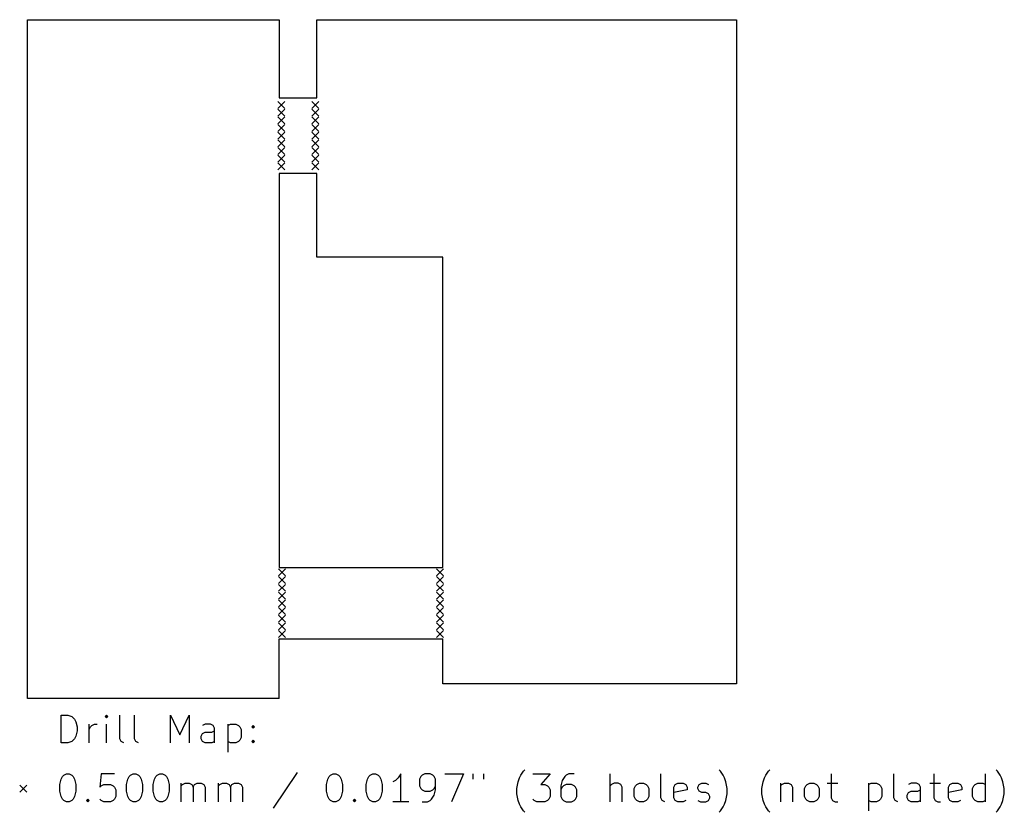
# Model space of a CAD drawing. Extents: x 3.49 to 6.26, y -4.24 to -2.01.
import ezdxf

# ---------------------------------------------------------------- set-up
doc = ezdxf.new("R2010")
doc.units = 0
doc.header["$MEASUREMENT"] = 0
doc.layers.add('BLACK', color=7, linetype='CONTINUOUS')

msp = doc.modelspace()

# ---------------------------------------------------------------- linework, layer by layer
at = {"layer": 'BLACK', "linetype": 'CONTINUOUS'}
for p, q in [((3.51181, -2.00787), (4.22047, -2.00787)), ((3.51181, -3.92028), (3.51181, -2.00787)), ((4.22047, -2.00787), (4.22047, -2.22835)), ((4.32677, -2.00787), (5.50787, -2.00787)), ((4.32677, -2.22835), (4.32677, -2.00787)), ((5.50787, -2.00787), (5.50787, -3.87894)), ((4.21654, -2.23819), (4.23622, -2.25787)), ((4.23622, -2.23819), (4.21654, -2.25787)), ((4.22047, -2.22835), (4.32677, -2.22835)), ((4.31299, -2.23819), (4.33268, -2.25787)), ((4.33268, -2.23819), (4.31299, -2.25787)), ((4.21654, -2.25984), (4.23622, -2.27953)), ((4.23622, -2.25984), (4.21654, -2.27953)), ((4.31299, -2.25984), (4.33268, -2.27953)), ((4.33268, -2.25984), (4.31299, -2.27953)), ((4.21654, -2.2815), (4.23622, -2.30118)), ((4.23622, -2.2815), (4.21654, -2.30118)), ((4.31299, -2.2815), (4.33268, -2.30118)), ((4.33268, -2.2815), (4.31299, -2.30118)), ((4.21654, -2.30315), (4.23622, -2.32283)), ((4.23622, -2.30315), (4.21654, -2.32283)), ((4.21654, -2.3248), (4.23622, -2.34449)), ((4.23622, -2.3248), (4.21654, -2.34449)), ((4.31299, -2.30315), (4.33268, -2.32283)), ((4.33268, -2.30315), (4.31299, -2.32283)), ((4.31299, -2.3248), (4.33268, -2.34449)), ((4.33268, -2.3248), (4.31299, -2.34449)), ((4.21654, -2.34646), (4.23622, -2.36614)), ((4.23622, -2.34646), (4.21654, -2.36614)), ((4.31299, -2.34646), (4.33268, -2.36614)), ((4.33268, -2.34646), (4.31299, -2.36614)), ((4.21654, -2.36811), (4.23622, -2.3878)), ((4.23622, -2.36811), (4.21654, -2.3878)), ((4.31299, -2.36811), (4.33268, -2.3878)), ((4.33268, -2.36811), (4.31299, -2.3878)), ((4.21654, -2.38976), (4.23622, -2.40945)), ((4.23622, -2.38976), (4.21654, -2.40945)), ((4.21654, -2.41142), (4.23622, -2.4311)), ((4.23622, -2.41142), (4.21654, -2.4311)), ((4.31299, -2.38976), (4.33268, -2.40945)), ((4.33268, -2.38976), (4.31299, -2.40945)), ((4.31299, -2.41142), (4.33268, -2.4311)), ((4.33268, -2.41142), (4.31299, -2.4311)), ((4.22047, -2.44094), (4.22047, -3.55118)), ((4.32677, -2.44094), (4.22047, -2.44094)), ((4.32677, -2.67717), (4.32677, -2.44094)), ((4.6811, -2.67717), (4.32677, -2.67717)), ((4.6811, -3.55118), (4.6811, -2.67717)), ((4.2185, -3.55512), (4.23819, -3.5748)), ((4.23819, -3.55512), (4.2185, -3.5748)), ((4.22047, -3.55118), (4.6811, -3.55118)), ((4.66339, -3.55512), (4.68307, -3.5748)), ((4.68307, -3.55512), (4.66339, -3.5748)), ((4.2185, -3.57677), (4.23819, -3.59646)), ((4.23819, -3.57677), (4.2185, -3.59646)), ((4.2185, -3.59843), (4.23819, -3.61811)), ((4.23819, -3.59843), (4.2185, -3.61811)), ((4.66339, -3.57677), (4.68307, -3.59646)), ((4.68307, -3.57677), (4.66339, -3.59646)), ((4.66339, -3.59843), (4.68307, -3.61811)), ((4.68307, -3.59843), (4.66339, -3.61811)), ((4.2185, -3.62008), (4.23819, -3.63976)), ((4.23819, -3.62008), (4.2185, -3.63976)), ((4.66339, -3.62008), (4.68307, -3.63976)), ((4.68307, -3.62008), (4.66339, -3.63976)), ((4.2185, -3.64173), (4.23819, -3.66142)), ((4.23819, -3.64173), (4.2185, -3.66142)), ((4.66339, -3.64173), (4.68307, -3.66142)), ((4.68307, -3.64173), (4.66339, -3.66142)), ((4.2185, -3.66339), (4.23819, -3.68307)), ((4.23819, -3.66339), (4.2185, -3.68307)), ((4.2185, -3.68504), (4.23819, -3.70472)), ((4.23819, -3.68504), (4.2185, -3.70472)), ((4.66339, -3.66339), (4.68307, -3.68307)), ((4.68307, -3.66339), (4.66339, -3.68307)), ((4.66339, -3.68504), (4.68307, -3.70472)), ((4.68307, -3.68504), (4.66339, -3.70472)), ((4.2185, -3.70669), (4.23819, -3.72638)), ((4.23819, -3.70669), (4.2185, -3.72638)), ((4.66339, -3.70669), (4.68307, -3.72638)), ((4.68307, -3.70669), (4.66339, -3.72638)), ((4.2185, -3.72835), (4.23819, -3.74803)), ((4.23819, -3.72835), (4.2185, -3.74803)), ((4.66339, -3.72835), (4.68307, -3.74803)), ((4.68307, -3.72835), (4.66339, -3.74803)), ((4.22047, -3.92028), (4.22047, -3.75197)), ((4.22047, -3.75197), (4.6811, -3.75197)), ((4.6811, -3.87894), (4.6811, -3.75197)), ((5.50787, -3.87894), (4.6811, -3.87894)), ((4.22047, -3.92028), (3.51181, -3.92028)), ((3.60733, -4.04528), (3.60733, -3.96654)), ((3.60733, -3.96654), (3.62608, -3.96654)), ((3.62608, -3.96654), (3.63733, -3.97029)), ((3.63733, -3.97029), (3.64483, -3.97779)), ((3.64483, -3.97779), (3.64858, -3.98529)), ((3.64858, -3.98529), (3.65232, -4.00029)), ((3.73481, -3.96654), (3.73106, -3.97029)), ((3.73106, -3.97029), (3.73481, -3.97404)), ((3.73856, -3.97029), (3.73481, -3.96654)), ((3.73481, -3.96654), (3.73481, -3.97404)), ((3.73481, -3.97404), (3.73856, -3.97029)), ((3.77231, -4.03404), (3.77231, -3.96654)), ((3.81355, -4.03404), (3.81355, -3.96654)), ((3.91479, -4.04528), (3.91479, -3.96654)), ((3.91479, -3.96654), (3.94104, -4.02279)), ((3.94104, -4.02279), (3.96729, -3.96654)), ((3.96729, -3.96654), (3.96729, -4.04528)), ((3.65232, -4.01154), (3.64858, -4.02654)), ((3.65232, -4.00029), (3.65232, -4.01154)), ((3.68607, -4.04528), (3.68607, -3.99279)), ((3.68607, -4.00779), (3.68982, -4.00029)), ((3.68982, -4.00029), (3.69357, -3.99654)), ((3.69357, -3.99654), (3.70107, -3.99279)), ((3.70107, -3.99279), (3.70857, -3.99279)), ((3.73481, -4.04528), (3.73481, -3.99279)), ((4.00103, -4.02654), (4.00478, -4.01904)), ((4.01228, -3.99279), (4.00478, -3.99654)), ((4.00478, -4.01904), (4.01228, -4.01529)), ((4.02728, -3.99279), (4.01228, -3.99279)), ((4.01228, -4.01529), (4.03103, -4.01529)), ((4.03478, -3.99654), (4.02728, -3.99279)), ((4.03103, -4.01529), (4.03853, -4.01154)), ((4.03853, -4.00404), (4.03478, -3.99654)), ((4.03853, -4.04528), (4.03853, -4.00404)), ((4.07602, -3.99279), (4.07602, -4.07153)), ((4.07602, -3.99654), (4.08352, -3.99279)), ((4.08352, -3.99279), (4.09852, -3.99279)), ((4.09852, -3.99279), (4.10602, -3.99654)), ((4.10602, -3.99654), (4.10977, -4.00029)), ((4.10977, -4.00029), (4.11352, -4.00779)), ((4.11352, -4.00779), (4.11352, -4.03029)), ((4.14351, -4.00029), (4.14726, -3.99654)), ((4.14726, -4.00404), (4.14351, -4.00029)), ((4.14726, -3.99654), (4.15101, -4.00029)), ((4.14726, -3.99654), (4.14726, -4.00404)), ((4.15101, -4.00029), (4.14726, -4.00404)), ((3.62608, -4.04528), (3.60733, -4.04528)), ((3.63733, -4.04154), (3.62608, -4.04528)), ((3.64483, -4.03404), (3.63733, -4.04154)), ((3.64858, -4.02654), (3.64483, -4.03404)), ((3.77606, -4.04154), (3.77231, -4.03404)), ((3.78356, -4.04528), (3.77606, -4.04154)), ((3.8173, -4.04154), (3.81355, -4.03404)), ((3.8248, -4.04528), (3.8173, -4.04154)), ((4.00103, -4.03404), (4.00103, -4.02654)), ((4.00478, -4.04154), (4.00103, -4.03404)), ((4.01228, -4.04528), (4.00478, -4.04154)), ((4.03103, -4.04528), (4.01228, -4.04528)), ((4.03853, -4.04154), (4.03103, -4.04528)), ((4.08352, -4.04528), (4.07602, -4.04154)), ((4.09852, -4.04528), (4.08352, -4.04528)), ((4.10602, -4.04154), (4.09852, -4.04528)), ((4.10977, -4.03779), (4.10602, -4.04154)), ((4.11352, -4.03029), (4.10977, -4.03779)), ((4.14351, -4.04154), (4.14726, -4.03779)), ((4.14726, -4.04528), (4.14351, -4.04154)), ((4.14726, -4.03779), (4.15101, -4.04154)), ((4.14726, -4.03779), (4.14726, -4.04528)), ((4.15101, -4.04154), (4.14726, -4.04528)), ((4.271, -4.12815), (4.20351, -4.22939)), ((4.90092, -4.13565), (4.90842, -4.1244)), ((4.90842, -4.1244), (4.91217, -4.12065)), ((5.46335, -4.1244), (5.4596, -4.12065)), ((5.47085, -4.13565), (5.46335, -4.1244)), ((5.59083, -4.13565), (5.59833, -4.1244)), ((5.59833, -4.1244), (5.60208, -4.12065)), ((6.24325, -4.1244), (6.2395, -4.12065)), ((6.25075, -4.13565), (6.24325, -4.1244)), ((3.60358, -4.1619), (3.60733, -4.1469)), ((3.60733, -4.1469), (3.61108, -4.1394)), ((3.61108, -4.1394), (3.61483, -4.13565)), ((3.61483, -4.13565), (3.62233, -4.1319)), ((3.62233, -4.1319), (3.62983, -4.1319)), ((3.62983, -4.1319), (3.63733, -4.13565)), ((3.63733, -4.13565), (3.64108, -4.1394)), ((3.64108, -4.1394), (3.64483, -4.1469)), ((3.64483, -4.1469), (3.64858, -4.1619)), ((3.71982, -4.1319), (3.71607, -4.16939)), ((3.75731, -4.1319), (3.71982, -4.1319)), ((3.79106, -4.1619), (3.79481, -4.1469)), ((3.79481, -4.1469), (3.79856, -4.1394)), ((3.79856, -4.1394), (3.80231, -4.13565)), ((3.80231, -4.13565), (3.8098, -4.1319)), ((3.8098, -4.1319), (3.8173, -4.1319)), ((3.8173, -4.1319), (3.8248, -4.13565)), ((3.8248, -4.13565), (3.82855, -4.1394)), ((3.82855, -4.1394), (3.8323, -4.1469)), ((3.8323, -4.1469), (3.83605, -4.1619)), ((3.86605, -4.1619), (3.8698, -4.1469)), ((3.8698, -4.1469), (3.87355, -4.1394)), ((3.87355, -4.1394), (3.8773, -4.13565)), ((3.8773, -4.13565), (3.8848, -4.1319)), ((3.8848, -4.1319), (3.89229, -4.1319)), ((3.89229, -4.1319), (3.89979, -4.13565)), ((3.89979, -4.13565), (3.90354, -4.1394)), ((3.90354, -4.1394), (3.90729, -4.1469)), ((3.90729, -4.1469), (3.91104, -4.1619)), ((4.35349, -4.1619), (4.35724, -4.1469)), ((4.35724, -4.1469), (4.36099, -4.1394)), ((4.36099, -4.1394), (4.36474, -4.13565)), ((4.36474, -4.13565), (4.37223, -4.1319)), ((4.37223, -4.1319), (4.37973, -4.1319)), ((4.37973, -4.1319), (4.38723, -4.13565)), ((4.38723, -4.13565), (4.39098, -4.1394)), ((4.39098, -4.1394), (4.39473, -4.1469)), ((4.39473, -4.1469), (4.39848, -4.1619)), ((4.46597, -4.1619), (4.46972, -4.1469)), ((4.46972, -4.1469), (4.47347, -4.1394)), ((4.47347, -4.1394), (4.47722, -4.13565)), ((4.47722, -4.13565), (4.48472, -4.1319)), ((4.48472, -4.1319), (4.49222, -4.1319)), ((4.49222, -4.1319), (4.49972, -4.13565)), ((4.49972, -4.13565), (4.50347, -4.1394)), ((4.50347, -4.1394), (4.50722, -4.1469)), ((4.50722, -4.1469), (4.51097, -4.1619)), ((4.54846, -4.15065), (4.54096, -4.1544)), ((4.55596, -4.14315), (4.54846, -4.15065)), ((4.56346, -4.1319), (4.55596, -4.14315)), ((4.56346, -4.21064), (4.56346, -4.1319)), ((4.6197, -4.1394), (4.61595, -4.1469)), ((4.61595, -4.1469), (4.61595, -4.16564)), ((4.62345, -4.13565), (4.6197, -4.1394)), ((4.63095, -4.1319), (4.62345, -4.13565)), ((4.64595, -4.1319), (4.63095, -4.1319)), ((4.65345, -4.13565), (4.64595, -4.1319)), ((4.6572, -4.1394), (4.65345, -4.13565)), ((4.66095, -4.1469), (4.6572, -4.1394)), ((4.66095, -4.17689), (4.66095, -4.1469)), ((4.6872, -4.1319), (4.73969, -4.1319)), ((4.73969, -4.1319), (4.70594, -4.21064)), ((4.76594, -4.1319), (4.76594, -4.1469)), ((4.79593, -4.1319), (4.79593, -4.1469)), ((4.88967, -4.17314), (4.89342, -4.1544)), ((4.89342, -4.1544), (4.89717, -4.14315)), ((4.89717, -4.14315), (4.90092, -4.13565)), ((4.93466, -4.1319), (4.98341, -4.1319)), ((4.98341, -4.1319), (4.95716, -4.1619)), ((5.01715, -4.15065), (5.0134, -4.16564)), ((5.02465, -4.1394), (5.01715, -4.15065)), ((5.0284, -4.13565), (5.02465, -4.1394)), ((5.0359, -4.1319), (5.0284, -4.13565)), ((5.0509, -4.1319), (5.0359, -4.1319)), ((5.15214, -4.21064), (5.15214, -4.1319)), ((5.29462, -4.19939), (5.29462, -4.1319)), ((5.4746, -4.14315), (5.47085, -4.13565)), ((5.47835, -4.1544), (5.4746, -4.14315)), ((5.4821, -4.17314), (5.47835, -4.1544)), ((5.57958, -4.17314), (5.58333, -4.1544)), ((5.58333, -4.1544), (5.58708, -4.14315)), ((5.58708, -4.14315), (5.59083, -4.13565)), ((5.77456, -4.1319), (5.77456, -4.19939)), ((5.95079, -4.19939), (5.95079, -4.1319)), ((6.06327, -4.1319), (6.06327, -4.19939)), ((6.20951, -4.21064), (6.20951, -4.1319)), ((6.2545, -4.14315), (6.25075, -4.13565)), ((6.25825, -4.1544), (6.2545, -4.14315)), ((6.262, -4.17314), (6.25825, -4.1544)), ((3.49016, -4.16437), (3.50984, -4.18406)), ((3.50984, -4.16437), (3.49016, -4.18406)), ((3.60358, -4.18064), (3.60358, -4.1619)), ((3.60733, -4.19564), (3.60358, -4.18064)), ((3.64858, -4.18064), (3.64483, -4.19564)), ((3.64858, -4.1619), (3.64858, -4.18064)), ((3.71607, -4.16939), (3.71982, -4.16564)), ((3.71982, -4.16564), (3.72732, -4.1619)), ((3.72732, -4.1619), (3.74606, -4.1619)), ((3.74606, -4.1619), (3.75356, -4.16564)), ((3.75356, -4.16564), (3.75731, -4.16939)), ((3.75731, -4.16939), (3.76106, -4.17689)), ((3.76106, -4.17689), (3.76106, -4.19564)), ((3.79106, -4.18064), (3.79106, -4.1619)), ((3.79481, -4.19564), (3.79106, -4.18064)), ((3.83605, -4.18064), (3.8323, -4.19564)), ((3.83605, -4.1619), (3.83605, -4.18064)), ((3.86605, -4.18064), (3.86605, -4.1619)), ((3.8698, -4.19564), (3.86605, -4.18064)), ((3.91104, -4.18064), (3.90729, -4.19564)), ((3.91104, -4.1619), (3.91104, -4.18064)), ((3.94479, -4.21064), (3.94479, -4.15815)), ((3.94479, -4.16564), (3.94854, -4.1619)), ((3.94854, -4.1619), (3.95604, -4.15815)), ((3.95604, -4.15815), (3.96729, -4.15815)), ((3.96729, -4.15815), (3.97478, -4.1619)), ((3.97478, -4.1619), (3.97853, -4.16939)), ((3.97853, -4.16939), (3.98228, -4.1619)), ((3.97853, -4.16939), (3.97853, -4.21064)), ((3.98228, -4.1619), (3.98978, -4.15815)), ((3.98978, -4.15815), (4.00103, -4.15815)), ((4.00103, -4.15815), (4.00853, -4.1619)), ((4.00853, -4.1619), (4.01228, -4.16939)), ((4.01228, -4.16939), (4.01228, -4.21064)), ((4.04978, -4.21064), (4.04978, -4.15815)), ((4.04978, -4.16564), (4.05352, -4.1619)), ((4.05352, -4.1619), (4.06102, -4.15815)), ((4.06102, -4.15815), (4.07227, -4.15815)), ((4.07227, -4.15815), (4.07977, -4.1619)), ((4.07977, -4.1619), (4.08352, -4.16939)), ((4.08352, -4.16939), (4.08727, -4.1619)), ((4.08352, -4.16939), (4.08352, -4.21064)), ((4.08727, -4.1619), (4.09477, -4.15815)), ((4.09477, -4.15815), (4.10602, -4.15815)), ((4.10602, -4.15815), (4.11352, -4.1619)), ((4.11352, -4.1619), (4.11727, -4.16939)), ((4.11727, -4.16939), (4.11727, -4.21064)), ((4.35349, -4.18064), (4.35349, -4.1619)), ((4.35724, -4.19564), (4.35349, -4.18064)), ((4.39848, -4.18064), (4.39473, -4.19564)), ((4.39848, -4.1619), (4.39848, -4.18064)), ((4.46597, -4.18064), (4.46597, -4.1619)), ((4.46972, -4.19564), (4.46597, -4.18064)), ((4.51097, -4.18064), (4.50722, -4.19564)), ((4.51097, -4.1619), (4.51097, -4.18064)), ((4.61595, -4.16564), (4.6197, -4.17314)), ((4.6197, -4.17314), (4.62345, -4.17689)), ((4.62345, -4.17689), (4.63095, -4.18064)), ((4.63095, -4.18064), (4.64595, -4.18064)), ((4.64595, -4.18064), (4.65345, -4.17689)), ((4.65345, -4.17689), (4.6572, -4.17314)), ((4.6572, -4.17314), (4.66095, -4.16564)), ((4.6572, -4.19189), (4.66095, -4.17689)), ((4.88967, -4.18814), (4.88967, -4.17314)), ((4.95716, -4.1619), (4.96841, -4.1619)), ((4.96841, -4.1619), (4.97591, -4.16564)), ((4.97591, -4.16564), (4.97966, -4.16939)), ((4.97966, -4.16939), (4.98341, -4.17689)), ((4.98341, -4.17689), (4.98341, -4.19564)), ((5.0134, -4.16564), (5.0134, -4.19564)), ((5.01715, -4.16939), (5.0134, -4.17689)), ((5.0209, -4.16564), (5.01715, -4.16939)), ((5.0284, -4.1619), (5.0209, -4.16564)), ((5.0434, -4.1619), (5.0284, -4.1619)), ((5.0509, -4.16564), (5.0434, -4.1619)), ((5.05465, -4.16939), (5.0509, -4.16564)), ((5.0584, -4.17689), (5.05465, -4.16939)), ((5.0584, -4.19564), (5.0584, -4.17689)), ((5.15589, -4.1619), (5.15214, -4.16564)), ((5.16339, -4.15815), (5.15589, -4.1619)), ((5.17463, -4.15815), (5.16339, -4.15815)), ((5.18213, -4.1619), (5.17463, -4.15815)), ((5.18588, -4.16939), (5.18213, -4.1619)), ((5.18588, -4.21064), (5.18588, -4.16939)), ((5.21963, -4.17314), (5.22338, -4.16564)), ((5.21963, -4.19564), (5.21963, -4.17314)), ((5.22338, -4.16564), (5.22713, -4.1619)), ((5.22713, -4.1619), (5.23463, -4.15815)), ((5.23463, -4.15815), (5.24588, -4.15815)), ((5.24588, -4.15815), (5.25337, -4.1619)), ((5.25337, -4.1619), (5.25712, -4.16564)), ((5.25712, -4.16564), (5.26087, -4.17314)), ((5.26087, -4.17314), (5.26087, -4.19564)), ((5.33211, -4.16939), (5.33586, -4.1619)), ((5.33211, -4.19939), (5.33211, -4.16939)), ((5.36961, -4.17689), (5.33211, -4.18439)), ((5.33586, -4.1619), (5.34336, -4.15815)), ((5.34336, -4.15815), (5.35836, -4.15815)), ((5.35836, -4.15815), (5.36586, -4.1619)), ((5.36586, -4.1619), (5.36961, -4.16939)), ((5.36961, -4.16939), (5.36961, -4.17689)), ((5.39961, -4.16939), (5.40336, -4.1619)), ((5.39961, -4.17314), (5.39961, -4.16939)), ((5.40336, -4.18064), (5.39961, -4.17314)), ((5.40336, -4.1619), (5.41086, -4.15815)), ((5.41086, -4.18439), (5.40336, -4.18064)), ((5.41086, -4.15815), (5.4221, -4.15815)), ((5.4221, -4.18439), (5.41086, -4.18439)), ((5.4221, -4.15815), (5.4296, -4.1619)), ((5.4296, -4.18814), (5.4221, -4.18439)), ((5.4821, -4.18814), (5.4821, -4.17314)), ((5.57958, -4.18814), (5.57958, -4.17314)), ((5.63208, -4.15815), (5.63208, -4.21064)), ((5.63208, -4.16564), (5.63583, -4.1619)), ((5.63583, -4.1619), (5.64333, -4.15815)), ((5.64333, -4.15815), (5.65457, -4.15815)), ((5.65457, -4.15815), (5.66207, -4.1619)), ((5.66207, -4.1619), (5.66582, -4.16939)), ((5.66582, -4.16939), (5.66582, -4.21064)), ((5.69957, -4.17314), (5.70332, -4.16564)), ((5.69957, -4.19564), (5.69957, -4.17314)), ((5.70332, -4.16564), (5.70707, -4.1619)), ((5.70707, -4.1619), (5.71457, -4.15815)), ((5.71457, -4.15815), (5.72582, -4.15815)), ((5.72582, -4.15815), (5.73331, -4.1619)), ((5.73331, -4.1619), (5.73706, -4.16564)), ((5.73706, -4.16564), (5.74081, -4.17314)), ((5.74081, -4.17314), (5.74081, -4.19564)), ((5.76331, -4.15815), (5.79331, -4.15815)), ((5.87955, -4.15815), (5.87955, -4.23689)), ((5.87955, -4.1619), (5.88705, -4.15815)), ((5.88705, -4.15815), (5.90204, -4.15815)), ((5.90204, -4.15815), (5.90954, -4.1619)), ((5.90954, -4.1619), (5.91329, -4.16564)), ((5.91329, -4.16564), (5.91704, -4.17314)), ((5.91704, -4.17314), (5.91704, -4.19564)), ((5.98828, -4.19189), (5.99203, -4.18439)), ((5.99953, -4.15815), (5.99203, -4.1619)), ((5.99203, -4.18439), (5.99953, -4.18064)), ((6.01453, -4.15815), (5.99953, -4.15815)), ((5.99953, -4.18064), (6.01828, -4.18064)), ((6.02203, -4.1619), (6.01453, -4.15815)), ((6.01828, -4.18064), (6.02578, -4.17689)), ((6.02578, -4.16939), (6.02203, -4.1619)), ((6.02578, -4.21064), (6.02578, -4.16939)), ((6.05202, -4.15815), (6.08202, -4.15815)), ((6.10452, -4.16939), (6.10827, -4.1619)), ((6.10452, -4.19939), (6.10452, -4.16939)), ((6.14201, -4.17689), (6.10452, -4.18439)), ((6.10827, -4.1619), (6.11577, -4.15815)), ((6.11577, -4.15815), (6.13077, -4.15815)), ((6.13077, -4.15815), (6.13826, -4.1619)), ((6.13826, -4.1619), (6.14201, -4.16939)), ((6.14201, -4.16939), (6.14201, -4.17689)), ((6.17201, -4.17314), (6.17576, -4.16564)), ((6.17201, -4.19564), (6.17201, -4.17314)), ((6.17576, -4.16564), (6.17951, -4.1619)), ((6.17951, -4.1619), (6.18701, -4.15815)), ((6.18701, -4.15815), (6.20201, -4.15815)), ((6.20201, -4.15815), (6.20951, -4.1619)), ((6.262, -4.18814), (6.262, -4.17314)), ((3.61108, -4.20314), (3.60733, -4.19564)), ((3.61483, -4.20689), (3.61108, -4.20314)), ((3.62233, -4.21064), (3.61483, -4.20689)), ((3.62983, -4.21064), (3.62233, -4.21064)), ((3.63733, -4.20689), (3.62983, -4.21064)), ((3.64108, -4.20314), (3.63733, -4.20689)), ((3.64483, -4.19564), (3.64108, -4.20314)), ((3.67857, -4.20689), (3.68232, -4.20314)), ((3.68232, -4.21064), (3.67857, -4.20689)), ((3.68232, -4.20314), (3.68607, -4.20689)), ((3.68232, -4.20314), (3.68232, -4.21064)), ((3.68607, -4.20689), (3.68232, -4.21064)), ((3.71982, -4.20689), (3.71607, -4.20314)), ((3.72732, -4.21064), (3.71982, -4.20689)), ((3.74606, -4.21064), (3.72732, -4.21064)), ((3.75356, -4.20689), (3.74606, -4.21064)), ((3.75731, -4.20314), (3.75356, -4.20689)), ((3.76106, -4.19564), (3.75731, -4.20314)), ((3.79856, -4.20314), (3.79481, -4.19564)), ((3.80231, -4.20689), (3.79856, -4.20314)), ((3.8098, -4.21064), (3.80231, -4.20689)), ((3.8173, -4.21064), (3.8098, -4.21064)), ((3.8248, -4.20689), (3.8173, -4.21064)), ((3.82855, -4.20314), (3.8248, -4.20689)), ((3.8323, -4.19564), (3.82855, -4.20314)), ((3.87355, -4.20314), (3.8698, -4.19564)), ((3.8773, -4.20689), (3.87355, -4.20314)), ((3.8848, -4.21064), (3.8773, -4.20689)), ((3.89229, -4.21064), (3.8848, -4.21064)), ((3.89979, -4.20689), (3.89229, -4.21064)), ((3.90354, -4.20314), (3.89979, -4.20689)), ((3.90729, -4.19564), (3.90354, -4.20314)), ((4.36099, -4.20314), (4.35724, -4.19564)), ((4.36474, -4.20689), (4.36099, -4.20314)), ((4.37223, -4.21064), (4.36474, -4.20689)), ((4.37973, -4.21064), (4.37223, -4.21064)), ((4.38723, -4.20689), (4.37973, -4.21064)), ((4.39098, -4.20314), (4.38723, -4.20689)), ((4.39473, -4.19564), (4.39098, -4.20314)), ((4.42848, -4.20689), (4.43223, -4.20314)), ((4.43223, -4.21064), (4.42848, -4.20689)), ((4.43223, -4.20314), (4.43598, -4.20689)), ((4.43223, -4.20314), (4.43223, -4.21064)), ((4.43598, -4.20689), (4.43223, -4.21064)), ((4.47347, -4.20314), (4.46972, -4.19564)), ((4.47722, -4.20689), (4.47347, -4.20314)), ((4.48472, -4.21064), (4.47722, -4.20689)), ((4.49222, -4.21064), (4.48472, -4.21064)), ((4.49972, -4.20689), (4.49222, -4.21064)), ((4.50347, -4.20314), (4.49972, -4.20689)), ((4.50722, -4.19564), (4.50347, -4.20314)), ((4.58596, -4.21064), (4.54096, -4.21064)), ((4.62345, -4.21064), (4.63845, -4.21064)), ((4.63845, -4.21064), (4.64595, -4.20689)), ((4.64595, -4.20689), (4.6497, -4.20314)), ((4.6497, -4.20314), (4.6572, -4.19189)), ((4.89342, -4.20689), (4.88967, -4.18814)), ((4.89717, -4.21814), (4.89342, -4.20689)), ((4.93841, -4.20689), (4.93466, -4.20314)), ((4.94591, -4.21064), (4.93841, -4.20689)), ((4.96841, -4.21064), (4.94591, -4.21064)), ((4.97591, -4.20689), (4.96841, -4.21064)), ((4.97966, -4.20314), (4.97591, -4.20689)), ((4.98341, -4.19564), (4.97966, -4.20314)), ((5.0134, -4.19564), (5.01715, -4.20314)), ((5.01715, -4.20314), (5.0209, -4.20689)), ((5.0209, -4.20689), (5.0284, -4.21064)), ((5.0284, -4.21064), (5.0434, -4.21064)), ((5.0434, -4.21064), (5.0509, -4.20689)), ((5.0509, -4.20689), (5.05465, -4.20314)), ((5.05465, -4.20314), (5.0584, -4.19564)), ((5.22338, -4.20314), (5.21963, -4.19564)), ((5.22713, -4.20689), (5.22338, -4.20314)), ((5.23463, -4.21064), (5.22713, -4.20689)), ((5.24588, -4.21064), (5.23463, -4.21064)), ((5.25337, -4.20689), (5.24588, -4.21064)), ((5.25712, -4.20314), (5.25337, -4.20689)), ((5.26087, -4.19564), (5.25712, -4.20314)), ((5.29837, -4.20689), (5.29462, -4.19939)), ((5.30587, -4.21064), (5.29837, -4.20689)), ((5.33586, -4.20689), (5.33211, -4.19939)), ((5.34336, -4.21064), (5.33586, -4.20689)), ((5.35836, -4.21064), (5.34336, -4.21064)), ((5.36586, -4.20689), (5.35836, -4.21064)), ((5.39961, -4.20689), (5.40711, -4.21064)), ((5.40711, -4.21064), (5.4221, -4.21064)), ((5.4221, -4.21064), (5.4296, -4.20689)), ((5.43335, -4.19564), (5.4296, -4.18814)), ((5.4296, -4.20689), (5.43335, -4.19939)), ((5.43335, -4.19939), (5.43335, -4.19564)), ((5.4746, -4.21814), (5.47835, -4.20689)), ((5.47835, -4.20689), (5.4821, -4.18814)), ((5.58333, -4.20689), (5.57958, -4.18814)), ((5.58708, -4.21814), (5.58333, -4.20689)), ((5.70332, -4.20314), (5.69957, -4.19564)), ((5.70707, -4.20689), (5.70332, -4.20314)), ((5.71457, -4.21064), (5.70707, -4.20689)), ((5.72582, -4.21064), (5.71457, -4.21064)), ((5.73331, -4.20689), (5.72582, -4.21064)), ((5.73706, -4.20314), (5.73331, -4.20689)), ((5.74081, -4.19564), (5.73706, -4.20314)), ((5.77456, -4.19939), (5.77831, -4.20689)), ((5.77831, -4.20689), (5.78581, -4.21064)), ((5.78581, -4.21064), (5.79331, -4.21064)), ((5.88705, -4.21064), (5.87955, -4.20689)), ((5.90204, -4.21064), (5.88705, -4.21064)), ((5.90954, -4.20689), (5.90204, -4.21064)), ((5.91329, -4.20314), (5.90954, -4.20689)), ((5.91704, -4.19564), (5.91329, -4.20314)), ((5.95454, -4.20689), (5.95079, -4.19939)), ((5.96204, -4.21064), (5.95454, -4.20689)), ((5.98828, -4.19939), (5.98828, -4.19189)), ((5.99203, -4.20689), (5.98828, -4.19939)), ((5.99953, -4.21064), (5.99203, -4.20689)), ((6.01828, -4.21064), (5.99953, -4.21064)), ((6.02578, -4.20689), (6.01828, -4.21064)), ((6.06327, -4.19939), (6.06702, -4.20689)), ((6.06702, -4.20689), (6.07452, -4.21064)), ((6.07452, -4.21064), (6.08202, -4.21064)), ((6.10827, -4.20689), (6.10452, -4.19939)), ((6.11577, -4.21064), (6.10827, -4.20689)), ((6.13077, -4.21064), (6.11577, -4.21064)), ((6.13826, -4.20689), (6.13077, -4.21064)), ((6.17576, -4.20314), (6.17201, -4.19564)), ((6.17951, -4.20689), (6.17576, -4.20314)), ((6.18701, -4.21064), (6.17951, -4.20689)), ((6.20201, -4.21064), (6.18701, -4.21064)), ((6.20951, -4.20689), (6.20201, -4.21064)), ((6.2545, -4.21814), (6.25825, -4.20689)), ((6.25825, -4.20689), (6.262, -4.18814)), ((4.90092, -4.22564), (4.89717, -4.21814)), ((4.90842, -4.23689), (4.90092, -4.22564)), ((4.91217, -4.24064), (4.90842, -4.23689)), ((5.4596, -4.24064), (5.46335, -4.23689)), ((5.46335, -4.23689), (5.47085, -4.22564)), ((5.47085, -4.22564), (5.4746, -4.21814)), ((5.59083, -4.22564), (5.58708, -4.21814)), ((5.59833, -4.23689), (5.59083, -4.22564)), ((5.60208, -4.24064), (5.59833, -4.23689)), ((6.2395, -4.24064), (6.24325, -4.23689)), ((6.24325, -4.23689), (6.25075, -4.22564)), ((6.25075, -4.22564), (6.2545, -4.21814))]:
    msp.add_line(p, q, dxfattribs=at)

doc.saveas('drawing.dxf')
